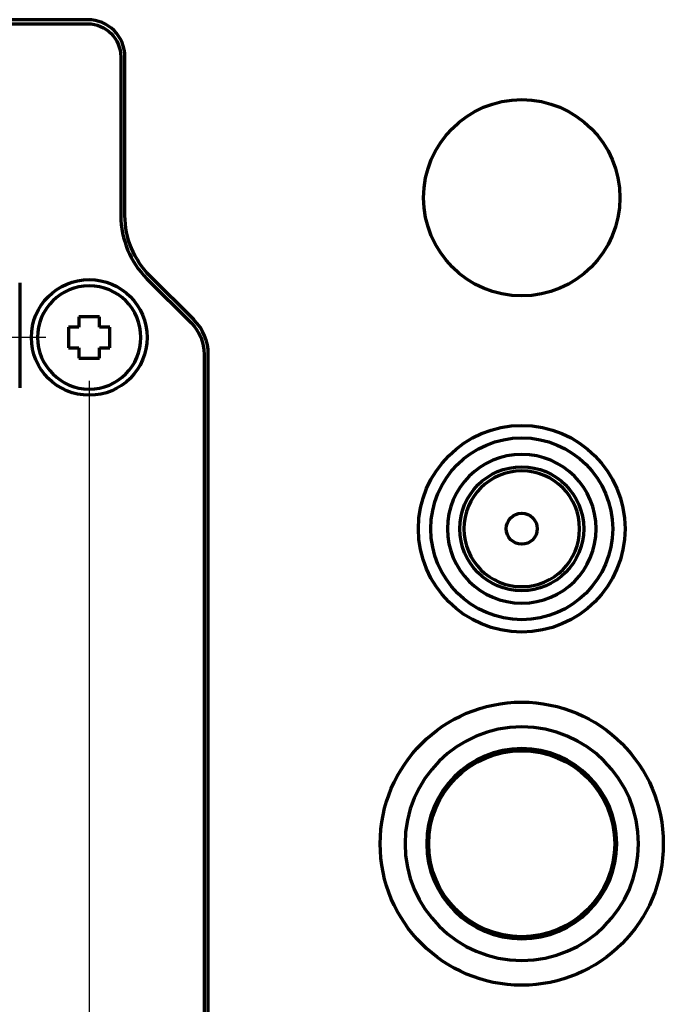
# Model space of a CAD drawing. Header units: millimetres. Extents: x 0 to 1189, y 0 to 841.
# Tile 48 of 56: x 687 to 718, y 579 to 626. Entities that reach past the tile are written whole.
import ezdxf

# ---------------------------------------------------------------- set-up
doc = ezdxf.new("R2010")
doc.units = ezdxf.units.MM
doc.header["$LTSCALE"] = 0.75
doc.layers.add('FD_Dimensions', color=7, linetype='Continuous', lineweight=35)
doc.layers.add('Visible', color=7, linetype='Continuous', lineweight=70)
doc.styles.get("Standard").update_dxf_attribs({"font": 'arial.ttf'})
doc.dimstyles.new('Dim-ISO-25', dxfattribs={"dimtxt": 3.5, "dimasz": 3.5, "dimexe": 2.1, "dimexo": 2.1, "dimgap": 1.4, "dimtad": 1, "dimzin": 12, "dimdsep": 46, "dimtxsty": 'Standard', "dimcen": 0, "dimazin": 3, "dimtp": 0.1, "dimtm": 0.1, "dimtfac": 0.714286, "dimtmove": 0, "dimatfit": 3, "dimfxl": 1, "dimtzin": 12, "dimarcsym": 0})

# ---------------------------------------------------------------- blocks, each defined once
blk = doc.blocks.new('*D27')
at = {"layer": 'Defpoints', "color": 0, "transparency": 16777216}
for p in [(527.013731, 610.8848), (690.184796, 610.8848), (690.184796, 561.8848)]:
    blk.add_point(p, dxfattribs=at)
at = {"layer": 'FD_Dimensions', "color": 0, "lineweight": -2, "transparency": 16777216}
for p, q in [((688.084796, 610.8848), (524.913731, 610.8848)), ((527.013731, 565.3848), (527.013731, 607.3848)), ((688.084796, 561.8848), (524.913731, 561.8848))]:
    blk.add_line(p, q, dxfattribs=at)
at = {"layer": 'FD_Dimensions', "color": 0, "transparency": 16777216}
for points in [[(526.430398, 607.3848), (527.597065, 607.3848), (527.013731, 610.8848)], [(526.430398, 565.3848), (527.597065, 565.3848), (527.013731, 561.8848)]]:
    blk.add_solid(points, dxfattribs=at)
at = {"layer": 'FD_Dimensions', "color": 0, "transparency": 16777216, "insert": (523.826726, 586.3848), "char_height": 3.5, "attachment_point": 5, "rotation": 90}
blk.add_mtext('49', dxfattribs=at)
blk = doc.blocks.new('*D28')
at = {"layer": 'Defpoints', "color": 0, "transparency": 16777216}
for p in [(632.184796, 610.8848), (690.184796, 610.8848), (690.184796, 457.95244)]:
    blk.add_point(p, dxfattribs=at)
at = {"layer": 'FD_Dimensions', "color": 0, "lineweight": -2, "transparency": 16777216}
for p, q in [((632.184796, 608.7848), (632.184796, 455.85244)), ((690.184796, 608.7848), (690.184796, 455.85244)), ((635.684796, 457.95244), (686.684796, 457.95244))]:
    blk.add_line(p, q, dxfattribs=at)
at = {"layer": 'FD_Dimensions', "color": 0, "transparency": 16777216}
for points in [[(635.684796, 458.535774), (635.684796, 457.369107), (632.184796, 457.95244)], [(686.684796, 458.535774), (686.684796, 457.369107), (690.184796, 457.95244)]]:
    blk.add_solid(points, dxfattribs=at)
at = {"layer": 'FD_Dimensions', "color": 0, "transparency": 16777216, "insert": (661.184796, 461.139446), "char_height": 3.5, "attachment_point": 5}
blk.add_mtext('58', dxfattribs=at)

msp = doc.modelspace()

# ---------------------------------------------------------------- linework, layer by layer
at = {"layer": 'Visible'}
for p, q in [((690.112, 626.262), (632.151, 626.262)), ((632.151, 626.062), (690.112, 626.062)), ((691.712, 624.462), (691.712, 616.782)), ((691.912, 616.782), (691.912, 624.462)), ((692.977, 613.728), (695.112, 611.593)), ((695.254, 611.734), (693.119, 613.869)), ((686.819, 613.525), (686.819, 608.445)), ((689.685, 611.885), (689.685, 611.385)), ((690.685, 611.885), (689.685, 611.885)), ((690.685, 611.385), (690.685, 611.885)), ((689.185, 611.385), (689.185, 610.385)), ((689.685, 611.385), (689.185, 611.385)), ((691.185, 611.385), (690.685, 611.385)), ((691.185, 610.385), (691.185, 611.385)), ((689.185, 610.385), (689.685, 610.385)), ((689.685, 610.385), (689.685, 609.885)), ((690.685, 610.385), (691.185, 610.385)), ((690.685, 609.885), (690.685, 610.385)), ((695.745, 610.066), (695.745, 562.704)), ((695.945, 562.704), (695.945, 610.066)), ((689.685, 609.885), (690.685, 609.885))]:
    msp.add_line(p, q, dxfattribs=at)
for centre, radius in [((711.115, 617.645), 4.75), ((690.185, 610.885), 2.8), ((711.115, 601.625), 5), ((711.115, 601.625), 4.4), ((711.115, 601.625), 3), ((711.115, 601.625), 0.75), ((711.115, 586.385), 6.85), ((711.115, 586.385), 4.5)]:
    msp.add_circle(centre, radius, dxfattribs=at)
at = {"layer": 'Visible', "extrusion": (0, 0, -1)}
for centre, radius in [((-690.185, 610.885), 2.5), ((-711.115, 601.625), 3.6), ((-711.115, 601.625), 2.8), ((-711.115, 586.385), 5.65), ((-711.115, 586.385), 4.6)]:
    msp.add_circle(centre, radius, dxfattribs=at)
at = {"layer": 'Visible'}
for centre, radius, start, end in [((690.112, 624.462), 1.8, 0, 90), ((696.032, 616.782), 4.32, 180, 225), ((693.585, 610.066), 2.36, 0, 45)]:
    msp.add_arc(centre, radius, start, end, dxfattribs=at)
at = {"layer": 'Visible', "extrusion": (0, 0, -1)}
for centre, radius, start, end in [((-690.112, 624.462), 1.6, 90, 180), ((-696.032, 616.782), 4.12, 315, 0), ((-693.585, 610.066), 2.16, 135, 180)]:
    msp.add_arc(centre, radius, start, end, dxfattribs=at)

# ---------------------------------------------------------------- dimensions: what is measured, and where the dimension line sits
at = {"layer": 'FD_Dimensions'}
dim = msp.add_linear_dim(base=(527.014, 610.885), p1=(690.185, 561.885), p2=(690.185, 610.885), angle=90, dimstyle='Dim-ISO-25', override={"dimlfac": 1, "dimclrd": 0, "dimclre": 0}, dxfattribs=at)
dim.commit()
dim.dimension.update_dxf_attribs({"geometry": '*D27', "text_midpoint": (523.827, 586.385)})
dim = msp.add_linear_dim(base=(690.185, 457.952), p1=(632.185, 610.885), p2=(690.185, 610.885), dimstyle='Dim-ISO-25', override={"dimlfac": 1}, dxfattribs=at)
dim.commit()
dim.dimension.update_dxf_attribs({"geometry": '*D28', "text_midpoint": (661.185, 457.952), "dimtype": 160})

doc.saveas('drawing.dxf')
